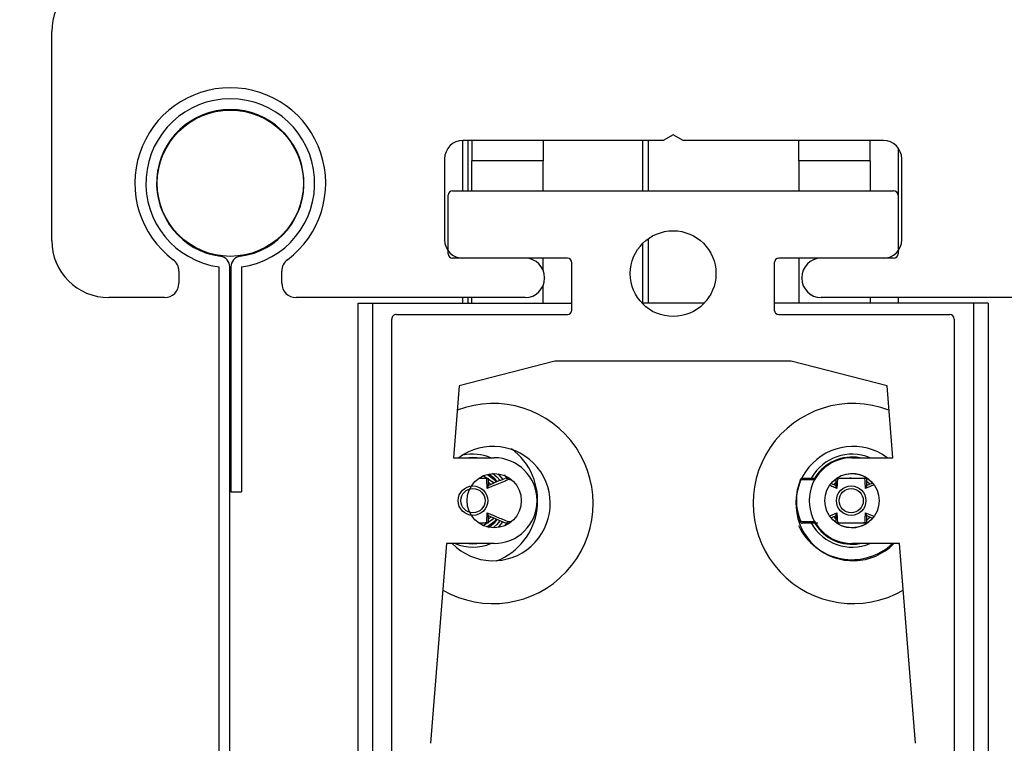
# Model space of a CAD drawing. Header units: inches. Extents: x 218.9 to 312.4, y 214.8 to 247.8.
# Tile 256 of 256: x 284.6029 to 284.7106, y 220.4826 to 220.5617. Entities that reach past the tile are written whole.
import ezdxf

# ---------------------------------------------------------------- set-up
doc = ezdxf.new("R2010")
doc.units = ezdxf.units.IN
doc.header["$LTSCALE"] = 0.25
doc.header["$MEASUREMENT"] = 0
doc.layers.add('ANNOTATIONS', color=1, linetype='Continuous')
doc.layers.add('MOTOR RH', color=7, linetype='Continuous')
doc.styles.add('ARIAL', font='arial.ttf', dxfattribs={"height": 0.09375})
doc.dimstyles.new('STANDARD$0', dxfattribs={"dimtxt": 0.09375, "dimasz": 0.09375, "dimexe": 0.03125, "dimexo": 0.046875, "dimgap": 0.09, "dimtad": 0, "dimtih": 1, "dimtoh": 1, "dimdec": 4, "dimzin": 0, "dimdsep": 46, "dimtxsty": 'ARIAL', "dimcen": 0.09, "dimadec": 0, "dimazin": 0, "dimtfac": 1, "dimtdec": 4, "dimtofl": 0, "dimtmove": 0, "dimatfit": 1, "dimfxl": 1, "dimtolj": 1, "dimtzin": 0, "dimarcsym": 0})

# ---------------------------------------------------------------- blocks, each defined once
blk = doc.blocks.new('*D130')
at = {"layer": 'ANNOTATIONS', "color": 0, "lineweight": -2, "transparency": 16777216}
for p, q in [((284.4869351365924, 223.4151129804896), (286.1127639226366, 223.4151129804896)), ((286.0815139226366, 223.3213629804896), (286.0815139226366, 222.1325429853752)), ((286.0815139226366, 220.50886282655), (286.0815139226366, 221.6976828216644)), ((284.5036851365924, 220.41511282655), (286.1127639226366, 220.41511282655))]:
    blk.add_line(p, q, dxfattribs=at)
at = {"layer": 'ANNOTATIONS', "color": 0, "transparency": 16777216}
for points in [[(286.0658889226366, 223.3213629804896), (286.0971389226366, 223.3213629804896), (286.0815139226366, 223.4151129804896)], [(286.0658889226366, 220.50886282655), (286.0971389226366, 220.50886282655), (286.0815139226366, 220.41511282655)]]:
    blk.add_solid(points, dxfattribs=at)
at = {"layer": 'defpoints', "color": 0, "transparency": 16777216}
for p in [(284.4400601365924, 223.4151129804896), (284.4568101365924, 220.41511282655), (286.0815139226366, 220.41511282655)]:
    blk.add_point(p, dxfattribs=at)
at = {"layer": 'ANNOTATIONS', "color": 0, "transparency": 16777216, "insert": (286.0815139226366, 221.9151129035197), "char_height": 0.09375, "attachment_point": 5, "style": 'ARIAL'}
blk.add_mtext('\\A1;OPENING \\PHEIGHT', dxfattribs=at)

msp = doc.modelspace()

# ---------------------------------------------------------------- linework, layer by layer
at = {"layer": 'MOTOR RH'}
for p, q in [((284.606401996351, 220.5375764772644), (284.606401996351, 220.5604095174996)), ((284.6513380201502, 220.5484980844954), (284.6513380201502, 220.5430052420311)), ((284.6732882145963, 220.5484983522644), (284.6513707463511, 220.5484983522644)), ((284.6519630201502, 220.5430052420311), (284.6519630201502, 220.5484983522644)), ((284.6710255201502, 220.5484983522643), (284.6710255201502, 220.5430052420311)), ((284.6716505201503, 220.5484983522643), (284.6716505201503, 220.5430052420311)), ((284.6743707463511, 220.5491233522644), (284.6732882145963, 220.5484983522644)), ((284.6754532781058, 220.5484983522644), (284.6743707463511, 220.5491233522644)), ((284.697370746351, 220.5484983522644), (284.6754532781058, 220.5484983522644)), ((284.6989942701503, 220.5476663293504), (284.6989942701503, 220.5364553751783)), ((284.649370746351, 220.5464983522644), (284.649370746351, 220.5376233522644)), ((284.6601412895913, 220.5462838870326), (284.652339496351, 220.5462838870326)), ((284.652339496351, 220.5430052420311), (284.652339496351, 220.5462838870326)), ((284.6601412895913, 220.5430052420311), (284.6601412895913, 220.5462838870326)), ((284.6881314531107, 220.5462838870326), (284.6881314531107, 220.5430052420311)), ((284.695933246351, 220.5462838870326), (284.6881314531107, 220.5462838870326)), ((284.695933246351, 220.5462838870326), (284.695933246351, 220.5430052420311)), ((284.6993707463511, 220.5376233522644), (284.6993707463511, 220.5464983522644)), ((284.6502499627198, 220.5430052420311), (284.6984783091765, 220.5430052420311)), ((284.6497578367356, 220.5361154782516), (284.6497578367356, 220.5425131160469)), ((284.6989704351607, 220.5425131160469), (284.6989704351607, 220.5361154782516)), ((284.6716505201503, 220.5377649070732), (284.6716505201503, 220.5307020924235)), ((284.6710255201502, 220.5372330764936), (284.6710255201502, 220.5307020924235)), ((284.6627991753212, 220.5356233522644), (284.6502499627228, 220.5356233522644)), ((284.6601412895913, 220.5343239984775), (284.6601412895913, 220.5356233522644)), ((284.6984783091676, 220.5356233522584), (284.6859290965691, 220.5356233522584)), ((284.6881314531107, 220.5356233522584), (284.6881314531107, 220.5307020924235)), ((284.620308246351, 220.5342171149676), (284.620308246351, 220.5328889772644)), ((284.6247029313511, 220.4151128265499), (284.6247029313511, 220.5346815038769)), ((284.6258717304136, 220.4151128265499), (284.6258717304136, 220.5346815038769)), ((284.6259947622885, 220.5346815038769), (284.6259947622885, 220.5100752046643)), ((284.627163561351, 220.5346815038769), (284.627163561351, 220.5100752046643)), ((284.631558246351, 220.5328889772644), (284.631558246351, 220.5342171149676)), ((284.6632913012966, 220.5299639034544), (284.6632913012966, 220.5351312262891)), ((284.6854369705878, 220.5351312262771), (284.6854369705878, 220.5299639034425)), ((284.6603082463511, 220.5334983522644), (284.6603082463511, 220.5334514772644)), ((284.688433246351, 220.5334514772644), (284.688433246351, 220.5334983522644)), ((284.6601412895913, 220.5307020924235), (284.6601412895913, 220.5326258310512)), ((284.618745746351, 220.5313264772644), (284.612651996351, 220.5313264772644)), ((284.6581832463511, 220.5313264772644), (284.633120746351, 220.5313264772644)), ((284.6513380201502, 220.5313264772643), (284.6513380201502, 220.5307020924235)), ((284.6519630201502, 220.5307020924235), (284.6519630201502, 220.5313264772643)), ((284.652339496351, 220.5307020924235), (284.652339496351, 220.5313264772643)), ((284.7156207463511, 220.5313264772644), (284.6905582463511, 220.5313264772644)), ((284.695933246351, 220.5313264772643), (284.695933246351, 220.5307020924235)), ((284.6989942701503, 220.5313264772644), (284.6989942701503, 220.5307020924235)), ((284.6399153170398, 220.5307020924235), (284.6632913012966, 220.5307020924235)), ((284.6399153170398, 220.449501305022), (284.6399153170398, 220.5307020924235)), ((284.6414778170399, 220.5307020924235), (284.6414778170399, 220.449501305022)), ((284.6777509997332, 220.5307020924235), (284.6709772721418, 220.5307020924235)), ((284.7088129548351, 220.5307020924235), (284.6854369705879, 220.5307020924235)), ((284.7072504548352, 220.449501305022), (284.7072504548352, 220.5307020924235)), ((284.7088129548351, 220.5307020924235), (284.7088129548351, 220.449501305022)), ((284.6436062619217, 220.449501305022), (284.6436062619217, 220.5289796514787)), ((284.644098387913, 220.5294717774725), (284.6627991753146, 220.5294717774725)), ((284.6859290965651, 220.5294717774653), (284.7046298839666, 220.5294717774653)), ((284.7051220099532, 220.5289796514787), (284.7051220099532, 220.4495013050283)), ((284.6614428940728, 220.52436755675), (284.6509629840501, 220.5216592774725)), ((284.6872853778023, 220.52436755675), (284.6614428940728, 220.52436755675)), ((284.697765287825, 220.5216592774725), (284.6872853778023, 220.52436755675)), ((284.6509629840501, 220.5216592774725), (284.6503371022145, 220.5138115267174)), ((284.6983911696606, 220.5138115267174), (284.697765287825, 220.5216592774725)), ((284.6503371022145, 220.5138115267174), (284.654796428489, 220.5138115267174)), ((284.6939318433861, 220.5138115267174), (284.6983911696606, 220.5138115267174)), ((284.6561746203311, 220.5115987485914), (284.6559286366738, 220.5119322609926)), ((284.6884712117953, 220.5115846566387), (284.6899541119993, 220.5115846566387)), ((284.6921852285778, 220.5107535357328), (284.6916383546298, 220.5109883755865)), ((284.6259947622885, 220.5100752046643), (284.627163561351, 220.5100752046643)), ((284.6541302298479, 220.507494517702), (284.6559874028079, 220.5066970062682)), ((284.6915183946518, 220.5074747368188), (284.6922733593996, 220.5077950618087)), ((284.6955052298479, 220.507494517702), (284.6961625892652, 220.5072122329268)), ((284.6559609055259, 220.5063560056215), (284.6561714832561, 220.5066446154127)), ((284.6495894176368, 220.5044365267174), (284.647847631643, 220.4825967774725)), ((284.654796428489, 220.5044365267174), (284.6495894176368, 220.5044365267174)), ((284.6991388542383, 220.5044365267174), (284.6939318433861, 220.5044365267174)), ((284.700880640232, 220.4825967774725), (284.6991388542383, 220.5044365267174))]:
    msp.add_line(p, q, dxfattribs=at)
at = {"layer": 'MOTOR RH', "flags": 128}
for points in [[(284.6516006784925, 220.5138115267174), (284.6524702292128, 220.5138914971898), (284.653339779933, 220.5138115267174)], [(284.6536357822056, 220.5118370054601), (284.6545581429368, 220.5112119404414), (284.6547303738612, 220.511024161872)], [(284.6540709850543, 220.5119699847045), (284.6547791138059, 220.5114329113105), (284.6550300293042, 220.5111511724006)], [(284.6551314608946, 220.5112053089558), (284.6548591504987, 220.5115129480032), (284.6542011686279, 220.5120253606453)], [(284.654606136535, 220.5121341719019), (284.6550801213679, 220.5117339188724), (284.6554353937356, 220.5113219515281)], [(284.6552024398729, 220.5120502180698), (284.6553010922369, 220.5119548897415), (284.6557314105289, 220.5114461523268)], [(284.6544279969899, 220.5108954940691), (284.6543371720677, 220.5109909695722), (284.6541371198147, 220.5111715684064)], [(284.6916481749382, 220.5109958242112), (284.6918439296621, 220.5112119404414), (284.6921560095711, 220.511483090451)], [(284.6921514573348, 220.5110736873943), (284.6920649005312, 220.5109909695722), (284.6919471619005, 220.5108652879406)], [(284.6958638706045, 220.5109235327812), (284.695798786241, 220.5109909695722), (284.6955202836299, 220.5112330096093)], [(284.654160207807, 220.5070954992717), (284.6543371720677, 220.5072570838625), (284.6544366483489, 220.507362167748)], [(284.6919453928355, 220.5073847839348), (284.6920649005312, 220.5072570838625), (284.6921731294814, 220.5071547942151)], [(284.6955373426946, 220.507028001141), (284.695798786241, 220.5072570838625), (284.6958732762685, 220.5073346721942)], [(284.6547280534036, 220.5072211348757), (284.6545581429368, 220.5070361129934), (284.6536450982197, 220.5064150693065)], [(284.6550258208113, 220.5070915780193), (284.6547791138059, 220.5068151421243), (284.6539835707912, 220.5062306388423)], [(284.6541706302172, 220.5062046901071), (284.6548591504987, 220.5067351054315), (284.6551395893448, 220.5070531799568)], [(284.6554287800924, 220.5069172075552), (284.6550801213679, 220.5065141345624), (284.6547531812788, 220.5062238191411)], [(284.6557231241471, 220.5067903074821), (284.6553010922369, 220.5062931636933), (284.655217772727, 220.5062122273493)], [(284.6921493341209, 220.5067700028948), (284.6918439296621, 220.5070361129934), (284.6916488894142, 220.5072513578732)], [(284.6533397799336, 220.5044365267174), (284.6524702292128, 220.5043565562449), (284.6516006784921, 220.5044365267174)]]:
    msp.add_lwpolyline(points, dxfattribs=at)
at = {"layer": 'MOTOR RH'}
for centre, radius in [((284.625933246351, 220.5438264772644), 0.007997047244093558), ((284.6743641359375, 220.5339427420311), 0.004687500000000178), ((284.654796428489, 220.5091240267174), 0.002968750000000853), ((284.6939318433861, 220.5091240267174), 0.002968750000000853), ((284.6524702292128, 220.5091240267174), 0.001613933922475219), ((284.6938452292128, 220.5091240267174), 0.001613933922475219), ((284.6524702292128, 220.5091240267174), 0.001321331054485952), ((284.6938452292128, 220.5091240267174), 0.001321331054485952)]:
    msp.add_circle(centre, radius, dxfattribs=at)
for centre, radius, start, end in [((284.612651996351, 220.5604095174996), 0.006250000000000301, 134.999999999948, 180), ((284.625933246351, 220.5438264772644), 0.01043750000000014, 306.7953301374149, 233.2046698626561), ((284.625933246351, 220.5438264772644), 0.00922736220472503, 277.662255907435, 262.3377440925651), ((284.625933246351, 220.5438264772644), 0.008058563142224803, 277.6622559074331, 262.3377440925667), ((284.6513707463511, 220.5464983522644), 0.002000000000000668, 90, 180), ((284.7643427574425, 220.5463179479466), 0.1120032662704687, 178.8845338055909, 180.017424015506), ((284.7721445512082, 220.5463179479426), 0.1120032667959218, 178.8845338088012, 180.0174240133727), ((284.5761281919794, 220.5463179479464), 0.1120032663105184, 359.9825759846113, 1.115466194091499), ((284.5839299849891, 220.5463179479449), 0.1120032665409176, 359.9825759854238, 1.115466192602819), ((284.697370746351, 220.5464983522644), 0.002000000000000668, 0, 90), ((284.6502499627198, 220.5425131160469), 0.000492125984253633, 90, 180), ((284.6984783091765, 220.5425131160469), 0.000492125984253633, 0, 90), ((284.612651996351, 220.5375764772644), 0.006249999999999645, 180, 270), ((284.6513707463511, 220.5376233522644), 0.002000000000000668, 180, 270), ((284.697370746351, 220.5376233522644), 0.002000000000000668, 270, 0), ((284.618745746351, 220.5342171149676), 0.001562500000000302, 0, 53.20466986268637), ((284.6247029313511, 220.5346815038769), 0.001168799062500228, 0, 82.33774409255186), ((284.627163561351, 220.5346815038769), 0.001168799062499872, 97.66225590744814, 180), ((284.633120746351, 220.5342171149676), 0.001562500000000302, 126.7953301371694, 180), ((284.6502499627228, 220.5361154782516), 0.0004921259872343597, 180, 270), ((284.6581832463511, 220.5334983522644), 0.002124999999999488, 0, 90), ((284.6627991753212, 220.5351312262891), 0.0004921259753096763, 0, 90), ((284.6859290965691, 220.5351312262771), 0.0004921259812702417, 90, 180), ((284.6905582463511, 220.5334983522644), 0.002124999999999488, 90, 180), ((284.6984783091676, 220.5361154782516), 0.0004921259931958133, 270, 0), ((284.6581832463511, 220.5334514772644), 0.002124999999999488, 270, 0), ((284.6905582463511, 220.5334514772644), 0.002124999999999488, 180, 270), ((284.618745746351, 220.5328889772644), 0.001562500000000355, 270, 0), ((284.633120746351, 220.5328889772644), 0.001562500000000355, 180, 270), ((284.6627991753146, 220.5299639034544), 0.0004921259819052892, 270, 0), ((284.6859290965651, 220.5299639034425), 0.0004921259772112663, 180, 270), ((284.644098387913, 220.5289796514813), 0.0004921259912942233, 90, 180.0000002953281), ((284.7046298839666, 220.5289796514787), 0.0004921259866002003, 0, 90), ((284.6546790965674, 220.5088080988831), 0.01093750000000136, 239.8396244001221, 111.0406552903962), ((284.6940491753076, 220.5088080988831), 0.01093750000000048, 68.95934470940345, 300.1603756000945), ((284.6546790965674, 220.5088080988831), 0.006250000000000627, 224.3830180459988, 126.8174867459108), ((284.6940491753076, 220.5088080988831), 0.006249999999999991, 53.18250776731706, 315.6169819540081), ((284.6524702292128, 220.5091240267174), 0.005079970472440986, 67.33023205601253, 102.5093597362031), ((284.654796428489, 220.5091240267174), 0.004687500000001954, 270, 90), ((284.6524702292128, 220.5091240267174), 0.007079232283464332, 291.5290813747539, 53.3944193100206), ((284.6939318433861, 220.5091240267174), 0.004687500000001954, 90, 270), ((284.6939318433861, 220.5091240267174), 0.005079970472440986, 67.33023205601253, 150.4453126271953), ((284.6939318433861, 220.5091240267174), 0.004767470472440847, 79.49085440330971, 148.2248327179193), ((284.6939318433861, 220.5091240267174), 0.00295275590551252, 40.70771378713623, 124.4391489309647), ((284.6938452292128, 220.5091240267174), 0.00601313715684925, 156.9828189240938, 203.1040035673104), ((284.6938452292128, 220.5091240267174), 0.005993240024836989, 157.8629835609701, 202.1370164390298), ((284.6939318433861, 220.5091240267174), 0.006454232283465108, 204.927834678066, 313.425597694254), ((284.6939318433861, 220.5091240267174), 0.005079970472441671, 209.5596015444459, 292.6697679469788), ((284.6939318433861, 220.5091240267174), 0.00476747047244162, 211.6173577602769, 280.5091456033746), ((284.6939318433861, 220.5091240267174), 0.002952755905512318, 237.4271946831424, 319.1851638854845), ((284.6524702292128, 220.5091240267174), 0.005079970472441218, 247.3302320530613, 292.6697679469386)]:
    msp.add_arc(centre, radius, start, end, dxfattribs=at)
for points, knots in [([(284.6539742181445, 220.5115199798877), (284.6537609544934, 220.5115313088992), (284.653531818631, 220.5115434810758), (284.6532016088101, 220.5115520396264), (284.6531787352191, 220.511552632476)], [0, 0, 0, 0, 0.9307301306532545, 0.9999999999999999, 0.9999999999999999, 0.9999999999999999, 0.9999999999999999]), ([(284.6533675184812, 220.5115846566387), (284.6535879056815, 220.5115846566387), (284.6538609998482, 220.5115846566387), (284.6540714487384, 220.5115846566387), (284.654112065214, 220.5115846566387)], [0, 0, 0, 0, 0.8070007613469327, 1, 1, 1, 1]), ([(284.6539742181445, 220.5115199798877), (284.6539749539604, 220.5115204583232), (284.6539884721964, 220.511529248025), (284.6540473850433, 220.5115660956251), (284.6540835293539, 220.5115764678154), (284.654112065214, 220.5115846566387)], [0, 0, 0, 0, 0.0119724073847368, 0.2199542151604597, 1, 1, 1, 1]), ([(284.6540420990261, 220.5104529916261), (284.6540318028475, 220.5105934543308), (284.6540028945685, 220.5109878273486), (284.6539854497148, 220.5113115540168), (284.6539742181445, 220.5115199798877)], [0, 0, 0, 0, 0.3561671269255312, 0.9999999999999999, 0.9999999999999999, 0.9999999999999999, 0.9999999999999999]), ([(284.6563670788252, 220.5114207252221), (284.6558799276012, 220.5112222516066), (284.6551098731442, 220.5109085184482), (284.6543289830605, 220.5105753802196), (284.6540420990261, 220.5104529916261)], [0, 0, 0, 0, 0.6326191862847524, 0.9999999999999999, 0.9999999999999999, 0.9999999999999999, 0.9999999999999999]), ([(284.6540420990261, 220.5104529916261), (284.6540425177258, 220.5104539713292), (284.6540624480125, 220.5105006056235), (284.6541083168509, 220.5106128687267), (284.6541224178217, 220.5106812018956), (284.6541311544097, 220.5107235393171)], [0, 0, 0, 0, 0.00809747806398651, 0.3854434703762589, 1, 1, 1, 1]), ([(284.6560018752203, 220.5115456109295), (284.6555479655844, 220.5113673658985), (284.6549261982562, 220.5111232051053), (284.6542977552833, 220.5108229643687), (284.654128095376, 220.5107419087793)], [0, 0, 0, 0, 0.7300313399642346, 1, 1, 1, 1]), ([(284.6541311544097, 220.5115846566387), (284.6541311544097, 220.5114953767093), (284.6541311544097, 220.5113612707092), (284.6541311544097, 220.5110790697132), (284.6541311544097, 220.5108769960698), (284.6541311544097, 220.5107235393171)], [0, 0, 0, 0, 0.3239507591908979, 0.486601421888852, 1, 1, 1, 1]), ([(284.6563670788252, 220.5114207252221), (284.6563648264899, 220.5114248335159), (284.6563442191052, 220.5114624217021), (284.6562928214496, 220.5115216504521), (284.6562021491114, 220.511574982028), (284.6561378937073, 220.5115814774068), (284.6561064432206, 220.5115846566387)], [0, 0, 0, 0, 0.04225452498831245, 0.3866011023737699, 0.6997654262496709, 1, 1, 1, 1]), ([(284.6561064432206, 220.5115846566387), (284.6561545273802, 220.5115846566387), (284.656238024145, 220.5115846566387), (284.6563170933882, 220.5115846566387), (284.6563506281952, 220.5115846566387)], [0, 0, 0, 0, 0.5758805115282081, 1, 1, 1, 1]), ([(284.6566386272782, 220.5114131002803), (284.656593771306, 220.5114142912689), (284.6565041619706, 220.5114166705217), (284.6564127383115, 220.5114193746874), (284.6563670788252, 220.5114207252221)], [0, 0, 0, 0, 0.5005725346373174, 1, 1, 1, 1]), ([(284.6882937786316, 220.5113824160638), (284.688293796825, 220.5113837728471), (284.6882941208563, 220.5114079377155), (284.688301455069, 220.5114610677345), (284.6883336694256, 220.5115252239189), (284.6883907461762, 220.5115741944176), (284.6884443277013, 220.5115811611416), (284.6884712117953, 220.5115846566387)], [0, 0, 0, 0, 0.01256958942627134, 0.2238695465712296, 0.5153237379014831, 0.7568176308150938, 1, 1, 1, 1]), ([(284.6899483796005, 220.5114207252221), (284.6899023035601, 220.5114193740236), (284.6893295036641, 220.511402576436), (284.6887899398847, 220.5113920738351), (284.6882937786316, 220.5113824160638)], [0, 0, 0, 0, 0.0804400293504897, 1, 1, 1, 1]), ([(284.6922733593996, 220.5104529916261), (284.6920895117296, 220.5105318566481), (284.6918371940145, 220.5106400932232), (284.6915872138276, 220.5107448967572), (284.6915193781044, 220.5107733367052)], [0, 0, 0, 0, 0.7286356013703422, 0.9999999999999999, 0.9999999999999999, 0.9999999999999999, 0.9999999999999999]), ([(284.692184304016, 220.5107235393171), (284.692184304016, 220.5108769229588), (284.692184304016, 220.51107890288), (284.692184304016, 220.5113160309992), (284.692184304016, 220.5114058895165), (284.692184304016, 220.5114508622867)], [0, 0, 0, 0, 0.6118936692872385, 0.8057589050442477, 1, 1, 1, 1]), ([(284.6922733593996, 220.5104529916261), (284.6922729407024, 220.5104539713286), (284.6922495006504, 220.5105088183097), (284.6922046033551, 220.5106195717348), (284.6921915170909, 220.5106865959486), (284.692184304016, 220.5107235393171)], [0, 0, 0, 0, 0.008096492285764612, 0.4532683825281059, 1, 1, 1, 1]), ([(284.6922033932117, 220.5115846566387), (284.6924569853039, 220.5115846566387), (284.6927994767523, 220.5115846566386), (284.6933812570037, 220.5115846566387), (284.693715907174, 220.5115846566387), (284.6939712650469, 220.5115846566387), (284.6942546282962, 220.5115846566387), (284.6947910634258, 220.5115846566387), (284.6951744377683, 220.5115846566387), (284.6954459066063, 220.5115846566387), (284.695487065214, 220.5115846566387)], [0, 0, 0, 0, 0.304881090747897, 0.4117603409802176, 0.4723189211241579, 0.533050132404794, 0.5755937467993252, 0.6654250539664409, 0.9492735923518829, 0.9999999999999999, 0.9999999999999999, 0.9999999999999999, 0.9999999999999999]), ([(284.6923412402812, 220.5115199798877), (284.692330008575, 220.5113115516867), (284.6923125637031, 220.5109878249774), (284.6922836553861, 220.5105934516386), (284.6922733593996, 220.5104529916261)], [0, 0, 0, 0, 0.6438399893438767, 1, 1, 1, 1]), ([(284.6953492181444, 220.5115199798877), (284.6951262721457, 220.5115307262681), (284.6948074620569, 220.5115460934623), (284.6943048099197, 220.5115604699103), (284.693986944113, 220.5115648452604), (284.6937003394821, 220.5115650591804), (284.6933264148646, 220.5115594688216), (284.6928351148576, 220.5115435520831), (284.6925320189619, 220.5115290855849), (284.6923412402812, 220.5115199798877)], [0, 0, 0, 0, 0.2771304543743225, 0.3962932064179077, 0.4543187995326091, 0.5380944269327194, 0.6205793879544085, 0.7611799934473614, 1, 1, 1, 1]), ([(284.6953492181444, 220.5115199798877), (284.6953499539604, 220.5115204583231), (284.6953634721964, 220.511529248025), (284.6954223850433, 220.5115660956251), (284.6954585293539, 220.5115764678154), (284.695487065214, 220.5115846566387)], [0, 0, 0, 0, 0.01197240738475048, 0.2199542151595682, 1, 1, 1, 1]), ([(284.6954170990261, 220.5104529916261), (284.6954068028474, 220.5105934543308), (284.6953778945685, 220.5109878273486), (284.6953604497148, 220.5113115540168), (284.6953492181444, 220.5115199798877)], [0, 0, 0, 0, 0.3561671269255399, 0.9999999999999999, 0.9999999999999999, 0.9999999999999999, 0.9999999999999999]), ([(284.6962927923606, 220.5108243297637), (284.6962872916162, 220.5108220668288), (284.6959980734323, 220.5107030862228), (284.6957047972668, 220.5105768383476), (284.695417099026, 220.5104529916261)], [0, 0, 0, 0, 0.0190193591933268, 1, 1, 1, 1]), ([(284.6954170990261, 220.5104529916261), (284.6954175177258, 220.5104539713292), (284.6954374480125, 220.5105006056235), (284.6954833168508, 220.5106128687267), (284.6954974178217, 220.5106812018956), (284.6955061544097, 220.5107235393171)], [0, 0, 0, 0, 0.008097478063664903, 0.3854434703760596, 1, 1, 1, 1]), ([(284.6961578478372, 220.5110414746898), (284.6961091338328, 220.5110216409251), (284.6958922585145, 220.5109333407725), (284.6956730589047, 220.5108255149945), (284.695503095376, 220.5107419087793)], [0, 0, 0, 0, 0.2246175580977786, 1, 1, 1, 1]), ([(284.6955061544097, 220.5115846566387), (284.6955061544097, 220.5114953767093), (284.6955061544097, 220.5113612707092), (284.6955061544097, 220.5110790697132), (284.6955061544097, 220.5108769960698), (284.6955061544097, 220.5107235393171)], [0, 0, 0, 0, 0.3239507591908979, 0.486601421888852, 1, 1, 1, 1]), ([(284.6539742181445, 220.5067280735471), (284.6539854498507, 220.5069365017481), (284.6540028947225, 220.5072602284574), (284.6540318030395, 220.5076546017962), (284.6540420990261, 220.5077950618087)], [0, 0, 0, 0, 0.6438399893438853, 0.9999999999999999, 0.9999999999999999, 0.9999999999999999, 0.9999999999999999]), ([(284.6540420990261, 220.5077950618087), (284.6542258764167, 220.5077163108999), (284.6545134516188, 220.5075930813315), (284.655234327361, 220.5072906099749), (284.6558249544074, 220.5070478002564), (284.6563124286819, 220.5068495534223), (284.6563670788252, 220.5068273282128)], [0, 0, 0, 0, 0.2347780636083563, 0.3673811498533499, 0.9290778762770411, 1, 1, 1, 1]), ([(284.6541311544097, 220.5075245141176), (284.6541239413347, 220.5075614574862), (284.6541108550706, 220.5076284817), (284.6540659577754, 220.5077392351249), (284.6540425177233, 220.5077940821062), (284.6540420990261, 220.5077950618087)], [0, 0, 0, 0, 0.5467316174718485, 0.9919035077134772, 1, 1, 1, 1]), ([(284.6541311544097, 220.5075245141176), (284.6541311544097, 220.5073710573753), (284.6541311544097, 220.507168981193), (284.6541311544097, 220.5068867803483), (284.6541311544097, 220.5067526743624), (284.6541311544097, 220.5066633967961)], [0, 0, 0, 0, 0.513398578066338, 0.6760577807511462, 1, 1, 1, 1]), ([(284.6916540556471, 220.5072568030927), (284.6916623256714, 220.5072602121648), (284.6918388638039, 220.5073329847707), (284.6920172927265, 220.5074216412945), (284.6921873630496, 220.5075061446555)], [0, 0, 0, 0, 0.04684554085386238, 1, 1, 1, 1]), ([(284.692184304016, 220.5075245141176), (284.692193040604, 220.5075668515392), (284.6922071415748, 220.5076351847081), (284.6922530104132, 220.5077474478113), (284.6922729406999, 220.5077940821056), (284.6922733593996, 220.5077950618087)], [0, 0, 0, 0, 0.6145565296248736, 0.9919025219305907, 1, 1, 1, 1]), ([(284.692184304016, 220.5067503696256), (284.692184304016, 220.5068108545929), (284.692184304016, 220.5069161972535), (284.692184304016, 220.507169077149), (284.692184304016, 220.5073710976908), (284.692184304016, 220.5075245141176)], [0, 0, 0, 0, 0.2449441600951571, 0.4266030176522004, 1, 1, 1, 1]), ([(284.6922733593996, 220.5077950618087), (284.6922836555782, 220.507654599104), (284.6923125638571, 220.5072602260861), (284.6923300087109, 220.5069364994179), (284.6923412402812, 220.5067280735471)], [0, 0, 0, 0, 0.3561671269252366, 1, 1, 1, 1]), ([(284.6953492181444, 220.5067280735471), (284.6953604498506, 220.5069365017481), (284.6953778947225, 220.5072602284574), (284.6954068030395, 220.5076546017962), (284.6954170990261, 220.5077950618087)], [0, 0, 0, 0, 0.643839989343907, 1, 1, 1, 1]), ([(284.6955061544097, 220.5075245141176), (284.6954989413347, 220.5075614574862), (284.6954858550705, 220.5076284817), (284.6954409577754, 220.5077392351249), (284.6954175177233, 220.5077940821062), (284.6954170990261, 220.5077950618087)], [0, 0, 0, 0, 0.5467316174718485, 0.9919035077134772, 1, 1, 1, 1]), ([(284.6954170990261, 220.5077950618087), (284.6956007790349, 220.5077165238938), (284.6958882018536, 220.5075936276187), (284.6961807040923, 220.5074698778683), (284.6962899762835, 220.5074248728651), (284.6962968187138, 220.5074220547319)], [0, 0, 0, 0, 0.6240127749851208, 0.9764563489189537, 1, 1, 1, 1]), ([(284.6955061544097, 220.5075245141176), (284.6955061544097, 220.5073710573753), (284.6955061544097, 220.5071689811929), (284.6955061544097, 220.5068867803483), (284.6955061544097, 220.5067526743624), (284.6955061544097, 220.5066633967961)], [0, 0, 0, 0, 0.5133985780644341, 0.6760577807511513, 0.9999999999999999, 0.9999999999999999, 0.9999999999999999, 0.9999999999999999]), ([(284.6531572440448, 220.5066948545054), (284.6531873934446, 220.5066956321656), (284.6535255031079, 220.506704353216), (284.6537603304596, 220.5067167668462), (284.6539742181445, 220.5067280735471)], [0, 0, 0, 0, 0.08917047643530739, 1, 1, 1, 1]), ([(284.654112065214, 220.5066633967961), (284.6540713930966, 220.5066633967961), (284.6538444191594, 220.5066633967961), (284.6535499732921, 220.5066633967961), (284.6533082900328, 220.5066633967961)], [0, 0, 0, 0, 0.179192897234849, 1, 1, 1, 1]), ([(284.654112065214, 220.5066633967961), (284.6540744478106, 220.5066754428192), (284.6540363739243, 220.5066876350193), (284.6539749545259, 220.5067275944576), (284.6539742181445, 220.5067280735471)], [0, 0, 0, 0, 0.9880106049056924, 1, 1, 1, 1]), ([(284.6561064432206, 220.5066633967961), (284.6561014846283, 220.5066633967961), (284.6560899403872, 220.5066633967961), (284.6560739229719, 220.5066633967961), (284.6560520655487, 220.5066633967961), (284.6560548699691, 220.5066633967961), (284.6560570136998, 220.5066633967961)], [0, 0, 0, 0, 0.07612835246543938, 0.17723660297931, 0.371070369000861, 1, 1, 1, 1]), ([(284.6561064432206, 220.5066633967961), (284.6561392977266, 220.5066668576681), (284.6562050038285, 220.5066737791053), (284.6562950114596, 220.5067285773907), (284.6563449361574, 220.5067869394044), (284.6563648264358, 220.5068232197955), (284.6563670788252, 220.5068273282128)], [0, 0, 0, 0, 0.3134514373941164, 0.6268751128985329, 0.9577470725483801, 1, 1, 1, 1]), ([(284.6563343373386, 220.5066633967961), (284.6563061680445, 220.5066633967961), (284.6562324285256, 220.5066633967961), (284.6561545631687, 220.5066633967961), (284.6561064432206, 220.5066633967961)], [0, 0, 0, 0, 0.3820108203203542, 1, 1, 1, 1]), ([(284.6563670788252, 220.5068273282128), (284.6564130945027, 220.5068287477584), (284.6564931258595, 220.5068312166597), (284.6565685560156, 220.5068328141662), (284.6566006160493, 220.5068334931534)], [0, 0, 0, 0, 0.5749706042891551, 1, 1, 1, 1]), ([(284.6882937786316, 220.506865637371), (284.6883725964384, 220.506864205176), (284.688766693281, 220.506857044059), (284.6892694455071, 220.5068460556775), (284.6897501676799, 220.5068331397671), (284.6899022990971, 220.5068286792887), (284.6899483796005, 220.5068273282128)], [0, 0, 0, 0, 0.1468847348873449, 0.7344382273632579, 0.919561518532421, 1, 1, 1, 1]), ([(284.6882937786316, 220.506865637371), (284.688293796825, 220.5068642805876), (284.6882941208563, 220.5068401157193), (284.6883014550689, 220.5067869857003), (284.6883336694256, 220.5067228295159), (284.6883907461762, 220.5066738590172), (284.6884443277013, 220.5066668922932), (284.6884712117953, 220.5066633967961)], [0, 0, 0, 0, 0.01256958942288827, 0.2238695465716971, 0.5153237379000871, 0.7568176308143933, 1, 1, 1, 1]), ([(284.690209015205, 220.5066633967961), (284.6901608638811, 220.5066633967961), (284.6895610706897, 220.5066633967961), (284.688993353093, 220.5066633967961), (284.6884712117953, 220.5066633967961)], [0, 0, 0, 0, 0.08027987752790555, 0.9999999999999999, 0.9999999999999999, 0.9999999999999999, 0.9999999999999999]), ([(284.695487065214, 220.5066633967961), (284.6954459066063, 220.5066633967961), (284.6951744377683, 220.5066633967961), (284.6947910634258, 220.5066633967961), (284.6942546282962, 220.5066633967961), (284.6939712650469, 220.5066633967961), (284.693715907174, 220.5066633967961), (284.6933812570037, 220.5066633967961), (284.6927994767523, 220.5066633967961), (284.6924569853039, 220.5066633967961), (284.6922033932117, 220.5066633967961)], [0, 0, 0, 0, 0.0507264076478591, 0.3345749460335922, 0.4244062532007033, 0.4669498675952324, 0.5276810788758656, 0.5882396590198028, 0.6951189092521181, 0.9999999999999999, 0.9999999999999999, 0.9999999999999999, 0.9999999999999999]), ([(284.6923412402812, 220.5067280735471), (284.6925320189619, 220.5067189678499), (284.6928351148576, 220.5067045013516), (284.6933264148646, 220.5066885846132), (284.6937003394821, 220.5066829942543), (284.693986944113, 220.5066832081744), (284.6943048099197, 220.5066875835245), (284.6948074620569, 220.5067019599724), (284.6951262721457, 220.5067173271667), (284.6953492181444, 220.5067280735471)], [0, 0, 0, 0, 0.2388200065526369, 0.3794206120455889, 0.4619055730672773, 0.5456812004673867, 0.603706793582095, 0.7228695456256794, 0.9999999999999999, 0.9999999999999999, 0.9999999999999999, 0.9999999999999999]), ([(284.695487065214, 220.5066633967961), (284.6954494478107, 220.506675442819), (284.6954113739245, 220.506687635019), (284.6953499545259, 220.5067275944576), (284.6953492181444, 220.5067280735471)], [0, 0, 0, 0, 0.9880106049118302, 0.9999999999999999, 0.9999999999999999, 0.9999999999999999, 0.9999999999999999])]:
    msp.add_open_spline(points, degree=3, knots=knots, dxfattribs=at)

# ---------------------------------------------------------------- dimensions: what is measured, and where the dimension line sits
at = {"layer": 'ANNOTATIONS'}
dim = msp.add_linear_dim(base=(286.0815139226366, 220.41511282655), p1=(284.4400601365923, 223.4151129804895), p2=(284.4568101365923, 220.4151128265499), angle=90, text='OPENING \\PHEIGHT', dimstyle='STANDARD$0', dxfattribs=at)
dim.commit()
dim.dimension.update_dxf_attribs({"geometry": '*D130', "text_midpoint": (286.0815139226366, 221.9151129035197)})

doc.saveas('drawing.dxf')
